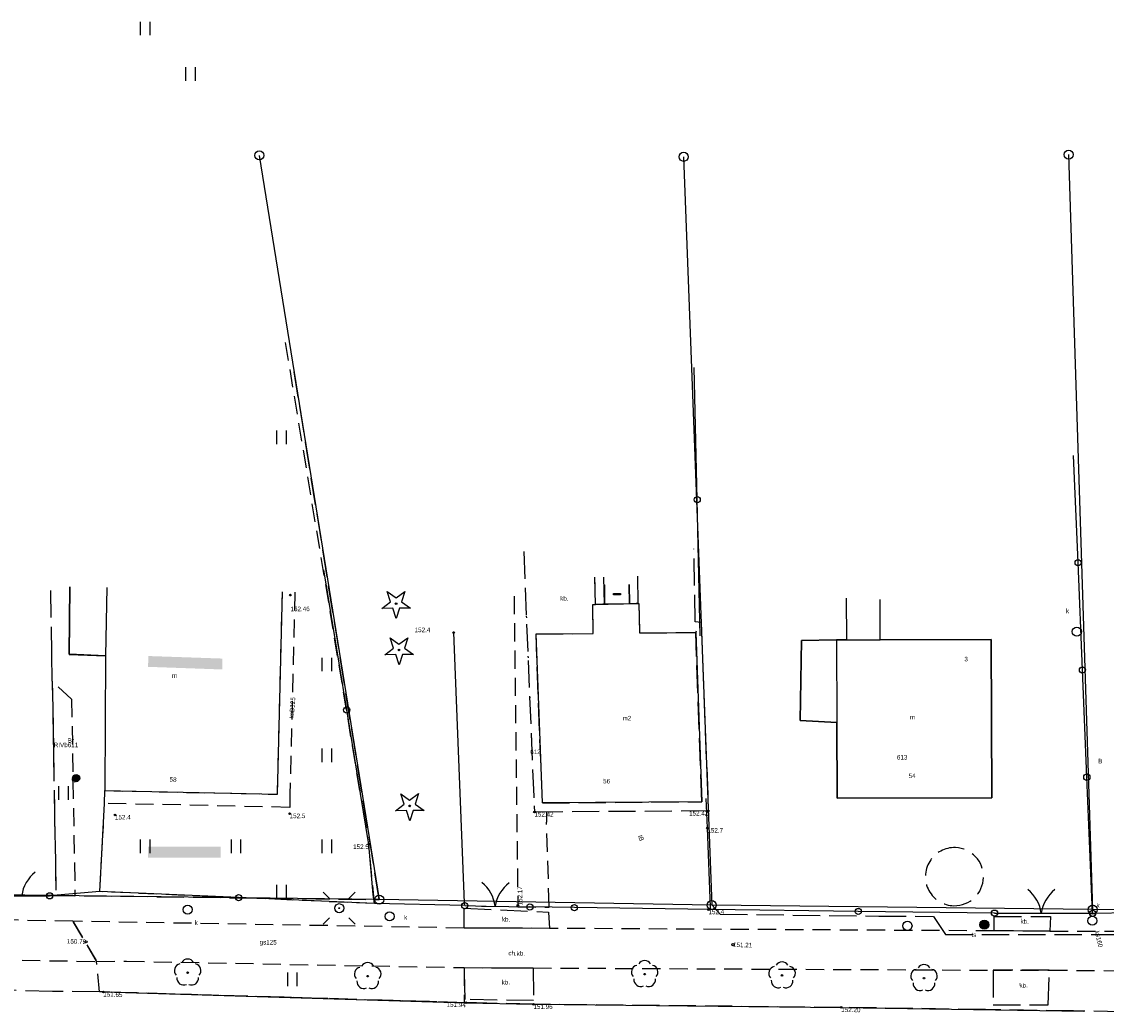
# Model space of a CAD drawing. Extents: x 7583285 to 7585126, y 6019995 to 6020809.
# Tile 18 of 54: x 7583891 to 7583951, y 6020696 to 6020751. Entities that reach past the tile are written whole.
import ezdxf
from ezdxf.enums import TextEntityAlignment as Align

# ---------------------------------------------------------------- set-up
doc = ezdxf.new("R2010")
doc.units = 0
doc.header["$MEASUREMENT"] = 0
for name, pattern in [('1_14', [1, 0, -1]), ('1_OTKC', [1.5, 1, -0.5]), ('1_OTKJ', [2, 1.5, -0.5]), ('1_OTKK', [0]), ('1_OTKU', [2, 1.5, -0.5]), ('1_OTZI', [1.5, 1, -0.5]), ('1_OTZT', [1.5, 1, -0.5]), ('3_14', [1, 0, -1]), ('3_EGBN', [0]), ('3_EGBS', [0]), ('3_EGBSG', [0]), ('3_EGBU_A', [0]), ('3_EGBW', [0]), ('3_EGBW_W', [1, 0.5, -0.5]), ('4_SUPP_P', [2, 1.5, -0.5]), ('GUK', [2, 1.5, -0.5])]:
    doc.linetypes.add(name, pattern=pattern)
doc.layers.get('0').update_dxf_attribs({"linetype": 'CONTINUOUS', "lineweight": 5})
doc.layers.add('Dzialki', color=3, linetype='CONTINUOUS', lineweight=25)
for name, color, linetype in [('EADTD_T_0', 216, 'CONTINUOUS'), ('EGBB_E_T_0', 7, 'CONTINUOUS'), ('EGBB_L_0', 36, '3_EGBU_A'), ('EGBC_E_T_0', 7, 'CONTINUOUS'), ('EGBC_L_0', 7, '3_EGBN'), ('EGBE_L_1', 7, '3_EGBW'), ('EGBE_L_3', 7, '3_EGBS'), ('Kontury', 3, 'GUK'), ('Numery_dzialek', 7, 'CONTINUOUS'), ('Numery_konturow', 3, 'CONTINUOUS'), ('Numery_uzytkow', 3, 'CONTINUOUS'), ('OTK_E_T_1', 7, 'CONTINUOUS'), ('OTK_E_T_3', 7, 'CONTINUOUS'), ('OTK_L_0', 7, '1_OTKJ'), ('OTK_L_1', 7, '1_OTKK'), ('OTK_L_2', 7, '1_OTKC'), ('OTK_L_4', 7, '1_OTKU'), ('OTO_L_0', 7, 'CONTINUOUS'), ('OTO_L_1', 7, 'CONTINUOUS'), ('OTR_T_0', 7, 'CONTINUOUS'), ('OTR_T_1', 7, 'CONTINUOUS'), ('OTZ_L_3', 7, '1_OTZT'), ('OTZ_T_0', 96, 'CONTINUOUS'), ('OTZ_T_1', 96, 'CONTINUOUS'), ('P_SUTP_L_0', 30, '4_SUPP_P'), ('Punkty', 7, 'CONTINUOUS'), ('SUE_T_3', 7, 'CONTINUOUS'), ('SUGP_E_T_0', 52, 'CONTINUOUS'), ('SUGR_T_0', 52, 'CONTINUOUS'), ('SUK_E_T_4', 36, 'CONTINUOUS'), ('SUK_T_3', 36, 'CONTINUOUS'), ('SUKP_E_T_0', 36, 'CONTINUOUS'), ('SUP_E_T_1', 7, 'CONTINUOUS'), ('SUP_T_0', 7, 'CONTINUOUS'), ('SUP_T_4', 7, 'CONTINUOUS'), ('SUT_E_T_0', 30, 'CONTINUOUS'), ('SUT_T_0', 30, 'CONTINUOUS'), ('SUTP_E_T_0', 30, 'CONTINUOUS'), ('SUW_E_T_1', 5, 'CONTINUOUS'), ('SUW_T_4', 5, 'CONTINUOUS')]:
    doc.layers.add(name, color=color, linetype=linetype)

# ---------------------------------------------------------------- blocks, each defined once
blk = doc.blocks.new('GRT')
at = {"linetype": 'Continuous'}
blk.add_circle((0, 0), 0.25, dxfattribs=at)
blk = doc.blocks.new('1_OTRN')
at = {"linetype": 'Continuous'}
blk.add_circle((0, 0), 0.045, dxfattribs=at)
blk = doc.blocks.new('1_OTRS')
at = {"linetype": 'Continuous'}
blk.add_circle((0, 0), 0.045, dxfattribs=at)
blk = doc.blocks.new('1_OTZG')
at = {"linetype": 'Continuous'}
for p, q in [((-0.3012, 0.0938), (-0.4937, 0.6621)), ((-0.4937, 0.6621), (-0.0039, 0.3155)), ((-0.0039, 0.3155), (0.4771, 0.6742)), ((0.4771, 0.6742), (0.2988, 0.1012)), ((-0.7823, -0.265), (-0.3012, 0.0938)), ((0.2988, 0.1012), (0.7886, -0.2455)), ((-0.1823, -0.2575), (-0.7823, -0.265)), ((0.0103, -0.8259), (-0.1823, -0.2575)), ((0.1886, -0.2529), (0.0103, -0.8259)), ((0.7886, -0.2455), (0.1886, -0.2529))]:
    blk.add_line(p, q, dxfattribs=at)
blk.add_circle((0, 0), 0.045, dxfattribs=at)
blk = doc.blocks.new('1_OTZL')
at = {"linetype": 'Continuous'}
blk.add_circle((0, 0), 0.045, dxfattribs=at)
for centre, start, end in [((0, 0.375), 30.14012, 149.85988), ((-0.357, 0.116), 102.14447, 221.86002), ((0.357, 0.116), 318.13998, 77.85553), ((-0.22, -0.303), 174.14818, 293.85423), ((0.22, -0.303), 246.14577, 5.85182)]:
    blk.add_arc(centre, 0.375, start, end, dxfattribs=at)
blk = doc.blocks.new('1_OTZT')
at = {"linetype": 'Continuous'}
for p, q in [((-0.2625, -0.375), (-0.2625, 0.375)), ((0.2625, -0.375), (0.2625, 0.375))]:
    blk.add_line(p, q, dxfattribs=at)
blk = doc.blocks.new('4_SUEO_W')
at = {"linetype": 'Continuous'}
for p, q in [((-0.5303, 0.5303), (-0.8839, 0.8839)), ((0.5303, 0.5303), (0.8839, 0.8839)), ((-0.5303, -0.5303), (-0.8839, -0.8839)), ((0.5303, -0.5303), (0.8839, -0.8839))]:
    blk.add_line(p, q, dxfattribs=at)
blk.add_circle((0, 0), 0.025, dxfattribs=at)
blk = doc.blocks.new('4_SUPP')
at = {"linetype": 'Continuous'}
blk.add_circle((0, 0), 0.25, dxfattribs=at)
blk = doc.blocks.new('4_SUPS')
at = {"linetype": 'Continuous'}
blk.add_circle((0, 0), 0.0625, dxfattribs=at)
blk = doc.blocks.new('4_SUKS')
at = {"linetype": 'Continuous'}
blk.add_circle((0, 0), 0.25, dxfattribs=at)
blk = doc.blocks.new('4_SUPK')
at = {"linetype": 'Continuous'}
blk.add_circle((0, 0), 0.25, dxfattribs=at)
blk = doc.blocks.new('4_SUPW')
at = {"linetype": 'Continuous'}
blk.add_circle((0, 0), 0.25, dxfattribs=at)
blk = doc.blocks.new('4_SUTK')
at = {"linetype": 'Continuous'}
for radius in [0.25, 0.225, 0.2, 0.175, 0.15, 0.125, 0.1, 0.075, 0.05, 0.025, 0.00715]:
    blk.add_circle((0, 0), radius, dxfattribs=at)
blk = doc.blocks.new('4_SUWU')
at = {"linetype": 'Continuous'}
for radius in [0.2, 0.175, 0.15, 0.125, 0.1, 0.075, 0.05, 0.025, 0.00715]:
    blk.add_circle((0, 0), radius, dxfattribs=at)

msp = doc.modelspace()

# ---------------------------------------------------------------- hatches: boundary and pattern name
at = {"lineweight": 30}
h = msp.add_hatch(color=256, dxfattribs=at)
h.dxf.hatch_style = 1
h.set_gradient(color1=(255, 255, 127), color2=(239, 239, 119), one_color=1, tint=0.47)
h.paths.add_polyline_path([(7583898.792, 6020715.335), (7583902.406, 6020715.207), (7583902.406, 6020715.207), (7583902.406, 6020715.807), (7583898.328, 6020715.947), (7583898.31, 6020715.347)])
h.paths.add_polyline_path([(7584427.209, 6020721.893), (7584429.201, 6020722.142), (7584429.177, 6020722.741), (7584427.137, 6020722.487), (7584427.245, 6020721.607)])
h.paths.add_polyline_path([(7583898.301, 6020705.457), (7583898.301, 6020704.857), (7583902.301, 6020704.857), (7583902.301, 6020705.457)])
h.paths.add_polyline_path([(7584428.262, 6020712.918), (7584430.157, 6020713.153), (7584430.081, 6020713.742), (7584430.081, 6020713.742), (7584428.19, 6020713.516), (7584428.226, 6020713.219)])
h.paths.add_polyline_path([(7584426.22, 6020721.769), (7584427.209, 6020721.893), (7584427.137, 6020722.487), (7584426.186, 6020722.369)])
h.paths.add_polyline_path([(7584427.646, 6020713.423), (7584427.707, 6020712.848), (7584428.262, 6020712.918), (7584428.19, 6020713.516)])

# ---------------------------------------------------------------- linework, layer by layer
at = {"layer": 'Dzialki'}
for p, q in [((7583904.43, 6020743.5), (7583911.03, 6020702.54)), ((7583927.78, 6020743.42), (7583929.33, 6020702.24)), ((7583948.97, 6020743.54), (7583950.29, 6020701.99)), ((7583911.03, 6020702.54), (7583878.79, 6020702.96)), ((7583929.33, 6020702.24), (7583911.03, 6020702.54)), ((7583950.29, 6020701.99), (7583929.33, 6020702.24)), ((7583970.71, 6020701.88), (7583950.29, 6020701.99))]:
    msp.add_line(p, q, dxfattribs=at)
at = {"layer": 'EGBB_L_0', "linetype": '3_EGBU_A'}
for p, q in [((7583894, 6020719.76), (7583893.96, 6020716.04)), ((7583905.43, 6020708.34), (7583905.7, 6020719.48)), ((7583922.79, 6020718.78), (7583925.31, 6020718.83)), ((7583922.81, 6020717.18), (7583922.79, 6020718.78)), ((7583925.31, 6020718.83), (7583925.35, 6020717.22)), ((7583936.72, 6020719.13), (7583936.74, 6020716.83)), ((7583938.6, 6020716.84), (7583938.59, 6020719.06)), ((7583919.66, 6020717.17), (7583922.81, 6020717.18)), ((7583920.01, 6020707.86), (7583919.66, 6020717.17)), ((7583925.35, 6020717.22), (7583928.45, 6020717.24)), ((7583928.45, 6020717.24), (7583928.78, 6020707.93)), ((7583934.26, 6020716.81), (7583934.2, 6020712.39)), ((7583936.19, 6020716.83), (7583934.26, 6020716.81)), ((7583936.74, 6020716.83), (7583936.19, 6020716.83)), ((7583944.71, 6020716.85), (7583938.6, 6020716.84)), ((7583944.74, 6020708.14), (7583944.71, 6020716.85)), ((7583893.96, 6020716.04), (7583895.97, 6020715.96)), ((7583895.97, 6020715.96), (7583895.93, 6020708.54)), ((7583934.2, 6020712.39), (7583936.22, 6020712.29)), ((7583936.22, 6020712.29), (7583936.24, 6020708.13)), ((7583895.93, 6020708.54), (7583905.43, 6020708.34)), ((7583928.78, 6020707.93), (7583920.01, 6020707.86)), ((7583936.24, 6020708.13), (7583944.74, 6020708.14))]:
    msp.add_line(p, q, dxfattribs=at)
at = {"layer": 'EGBC_L_0', "linetype": '3_EGBN'}
for p, q in [((7583893.96, 6020716.05), (7583894, 6020719.76)), ((7583896.05, 6020719.71), (7583895.97, 6020715.96)), ((7583936.72, 6020719.13), (7583936.74, 6020716.83)), ((7583938.6, 6020716.84), (7583938.59, 6020719.06)), ((7583934.2, 6020712.39), (7583934.26, 6020716.81)), ((7583934.26, 6020716.81), (7583936.19, 6020716.83)), ((7583936.19, 6020716.83), (7583936.22, 6020712.29)), ((7583936.19, 6020716.83), (7583936.74, 6020716.83)), ((7583936.74, 6020716.83), (7583938.6, 6020716.84)), ((7583938.6, 6020716.84), (7583944.71, 6020716.85)), ((7583944.71, 6020716.85), (7583944.74, 6020708.14)), ((7583895.97, 6020715.96), (7583893.96, 6020716.05)), ((7583936.22, 6020712.29), (7583934.2, 6020712.39)), ((7583936.24, 6020708.13), (7583936.22, 6020712.29)), ((7583944.74, 6020708.14), (7583936.24, 6020708.13))]:
    msp.add_line(p, q, dxfattribs=at)
at = {"layer": 'EGBE_L_1', "linetype": '3_EGBW'}
for p, q in [((7583923.43, 6020718.8), (7583923.42, 6020719.87)), ((7583924.79, 6020719.89), (7583924.81, 6020718.82)), ((7583924.81, 6020718.82), (7583923.43, 6020718.8))]:
    msp.add_line(p, q, dxfattribs=at)
at = {"layer": 'EGBE_L_1', "linetype": '3_EGBW_W'}
for p, q in [((7583923.92, 6020719.38), (7583924.3, 6020719.39)), ((7583923.92, 6020719.31), (7583923.92, 6020719.38)), ((7583924.3, 6020719.31), (7583923.92, 6020719.31)), ((7583924.3, 6020719.39), (7583924.3, 6020719.31))]:
    msp.add_line(p, q, dxfattribs=at)
at = {"layer": 'EGBE_L_3', "linetype": '3_14'}
for p, q in [((7583922.94, 6020718.79), (7583922.9, 6020720.28)), ((7583924.81, 6020718.83), (7583924.79, 6020719.89)), ((7583925.24, 6020720.34), (7583925.27, 6020718.83)), ((7583923.43, 6020718.8), (7583922.94, 6020718.79)), ((7583925.27, 6020718.83), (7583924.81, 6020718.83))]:
    msp.add_line(p, q, dxfattribs=at)
at = {"layer": 'EGBE_L_3', "linetype": '3_EGBS'}
for p, q in [((7583923.43, 6020718.8), (7583923.4, 6020720.29)), ((7583923.42, 6020719.87), (7583923.43, 6020718.8)), ((7583924.81, 6020718.82), (7583924.79, 6020719.89)), ((7583925.24, 6020720.34), (7583925.27, 6020718.83)), ((7583925.27, 6020718.83), (7583924.81, 6020718.82))]:
    msp.add_line(p, q, dxfattribs=at)
at = {"layer": 'EGBE_L_3', "linetype": '3_EGBSG'}
msp.add_line((7583923.43, 6020718.8), (7583922.94, 6020718.79), dxfattribs=at)
at = {"layer": 'Kontury'}
for p, q in [((7583911.03, 6020702.54), (7583906.35, 6020731.59)), ((7583878.79, 6020702.96), (7583911.03, 6020702.54))]:
    msp.add_line(p, q, dxfattribs=at)
at = {"layer": 'OTK_L_0', "linetype": '1_OTKJ'}
for p, q in [((7583893.01, 6020716.06), (7583892.96, 6020719.74)), ((7583893.04, 6020714.56), (7583893.01, 6020716.06)), ((7583893.04, 6020714.56), (7583893.24, 6020702.77)), ((7583889.89, 6020702.81), (7583893.24, 6020702.77)), ((7583893.06, 6020697.49), (7583888.6, 6020697.61)), ((7583895.63, 6020697.47), (7583893.06, 6020697.49)), ((7583895.85, 6020697.46), (7583895.63, 6020697.47)), ((7583915.8, 6020696.87), (7583895.85, 6020697.46)), ((7583915.84, 6020696.87), (7583915.8, 6020696.87)), ((7583916.39, 6020696.86), (7583915.84, 6020696.87)), ((7583919.52, 6020696.78), (7583916.39, 6020696.86)), ((7583936.46, 6020696.61), (7583919.52, 6020696.78)), ((7583944.39, 6020696.49), (7583936.46, 6020696.61)), ((7583949.23, 6020696.42), (7583944.39, 6020696.49)), ((7583949.81, 6020696.41), (7583949.23, 6020696.42)), ((7583951.86, 6020696.37), (7583949.81, 6020696.41))]:
    msp.add_line(p, q, dxfattribs=at)
at = {"layer": 'OTK_L_1', "linetype": '1_OTKK'}
for p, q in [((7583915.73, 6020702.37), (7583915.13, 6020717.24)), ((7583915.74, 6020702.21), (7583915.73, 6020702.37)), ((7583895.85, 6020697.46), (7583915.8, 6020696.87)), ((7583915.8, 6020696.87), (7583919.52, 6020696.78)), ((7583919.52, 6020696.78), (7583936.46, 6020696.61)), ((7583936.46, 6020696.61), (7583949.81, 6020696.41))]:
    msp.add_line(p, q, dxfattribs=at)
at = {"layer": 'OTK_L_2', "linetype": '1_OTKC'}
for p, q in [((7583905.43, 6020708.34), (7583905.7, 6020719.48)), ((7583906.39, 6020719.46), (7583906.12, 6020708.32)), ((7583918.45, 6020719.25), (7583918.66, 6020702.22)), ((7583895.92, 6020707.84), (7583895.93, 6020708.54)), ((7583895.93, 6020708.54), (7583905.43, 6020708.34)), ((7583906.11, 6020707.62), (7583895.92, 6020707.84)), ((7583906.12, 6020708.32), (7583906.11, 6020707.62)), ((7583920.23, 6020707.36), (7583920.23, 6020706.8)), ((7583920.39, 6020702.18), (7583920.23, 6020706.8)), ((7583894.18, 6020701.35), (7583860.45, 6020702.02)), ((7583918.66, 6020702.22), (7583918.65, 6020702.15)), ((7583918.65, 6020702.15), (7583920.39, 6020702.12)), ((7583920.39, 6020702.12), (7583920.39, 6020702.18)), ((7583894.18, 6020701.35), (7583895.48, 6020699.14)), ((7583915.7, 6020700.98), (7583894.18, 6020701.35)), ((7583895.48, 6020699.14), (7583894.18, 6020701.35)), ((7583920.41, 6020700.96), (7583915.7, 6020700.98)), ((7583944.87, 6020700.82), (7583920.41, 6020700.96)), ((7583947.94, 6020700.81), (7583944.87, 6020700.82)), ((7583947.94, 6020700.81), (7583956.99, 6020700.81)), ((7583888.38, 6020699.25), (7583895.48, 6020699.14)), ((7583895.48, 6020699.14), (7583897.12, 6020699.15)), ((7583897.12, 6020699.15), (7583915.71, 6020698.8)), ((7583915.71, 6020698.8), (7583919.51, 6020698.78)), ((7583919.51, 6020698.78), (7583944.82, 6020698.66)), ((7583944.82, 6020698.66), (7583947.9, 6020698.66)), ((7583947.9, 6020698.66), (7583952.7, 6020698.62))]:
    msp.add_line(p, q, dxfattribs=at)
at = {"layer": 'OTK_L_2', "linetype": '1_14'}
for p, q in [((7583919.08, 6020719.24), (7583919.57, 6020707.36)), ((7583919.57, 6020707.36), (7583920.23, 6020707.36))]:
    msp.add_line(p, q, dxfattribs=at)
at = {"layer": 'OTK_L_2', "linetype": '1_OTKC'}
for start, end in [(88.04513, 268.97723), (268.97916, 88.04321)]:
    msp.add_arc((7583942.685, 6020703.806), 1.6, start, end, dxfattribs=at)
at = {"layer": 'OTK_L_4', "linetype": '1_OTKU'}
for p, q in [((7583918.98, 6020721.7), (7583919.57, 6020707.36)), ((7583928.42, 6020717.82), (7583928.35, 6020721.84)), ((7583922.94, 6020718.79), (7583922.9, 6020720.28)), ((7583925.24, 6020720.34), (7583925.27, 6020718.83)), ((7583922.79, 6020718.78), (7583922.94, 6020718.79)), ((7583922.81, 6020717.18), (7583922.79, 6020718.78)), ((7583925.27, 6020718.83), (7583925.31, 6020718.83)), ((7583925.31, 6020718.83), (7583925.35, 6020717.22)), ((7583928.75, 6020717.8), (7583928.42, 6020717.82)), ((7583928.75, 6020717.8), (7583929.14, 6020707.42)), ((7583919.66, 6020717.17), (7583922.81, 6020717.18)), ((7583920.01, 6020707.86), (7583919.66, 6020717.17)), ((7583925.35, 6020717.22), (7583928.45, 6020717.24)), ((7583928.78, 6020707.93), (7583928.45, 6020717.24)), ((7583920.01, 6020707.86), (7583928.78, 6020707.93)), ((7583929.14, 6020707.42), (7583919.57, 6020707.36)), ((7583915.7, 6020700.98), (7583915.7, 6020702.07)), ((7583915.7, 6020702.07), (7583920.34, 6020701.85)), ((7583920.34, 6020701.85), (7583920.41, 6020700.96)), ((7583944.87, 6020700.82), (7583944.88, 6020701.61)), ((7583944.88, 6020701.61), (7583947.97, 6020701.62)), ((7583947.97, 6020701.62), (7583947.94, 6020700.81)), ((7583920.41, 6020700.96), (7583915.7, 6020700.98)), ((7583947.94, 6020700.81), (7583944.87, 6020700.82)), ((7583915.76, 6020697.04), (7583915.71, 6020698.8)), ((7583915.71, 6020698.8), (7583919.51, 6020698.78)), ((7583919.51, 6020698.78), (7583919.53, 6020696.99)), ((7583944.82, 6020698.66), (7583944.82, 6020696.75)), ((7583947.9, 6020698.66), (7583944.82, 6020698.66)), ((7583947.85, 6020696.76), (7583947.9, 6020698.66)), ((7583919.53, 6020696.99), (7583915.76, 6020697.04)), ((7583944.82, 6020696.75), (7583947.85, 6020696.76))]:
    msp.add_line(p, q, dxfattribs=at)
at = {"layer": 'OTK_L_4', "linetype": '1_14'}
for p, q in [((7583928.45, 6020717.24), (7583928.75, 6020717.8)), ((7583919.57, 6020707.36), (7583920.01, 6020707.86))]:
    msp.add_line(p, q, dxfattribs=at)
at = {"layer": 'OTO_L_0'}
for p, q in [((7583928.53, 6020724.55), (7583928.37, 6020731.83)), ((7583949.49, 6020721.09), (7583949.24, 6020726.99)), ((7583928.69, 6020717.05), (7583928.53, 6020724.55)), ((7583949.73, 6020715.18), (7583949.49, 6020721.09)), ((7583909.24, 6020712.98), (7583907.98, 6020720.69)), ((7583949.97, 6020709.28), (7583949.73, 6020715.18)), ((7583910.46, 6020705.58), (7583909.24, 6020712.98)), ((7583950.29, 6020701.79), (7583949.97, 6020709.28)), ((7583895.66, 6020702.98), (7583895.92, 6020707.84)), ((7583929.09, 6020706.49), (7583929.02, 6020708.11)), ((7583929.26, 6020702.13), (7583929.09, 6020706.49)), ((7583910.69, 6020702.82), (7583910.46, 6020705.58)), ((7583895.66, 6020702.98), (7583892.89, 6020702.75)), ((7583903.29, 6020702.65), (7583895.66, 6020702.98)), ((7583910.78, 6020702.32), (7583903.29, 6020702.65)), ((7583910.78, 6020702.32), (7583910.69, 6020702.82)), ((7583915.74, 6020702.21), (7583910.78, 6020702.32)), ((7583921.77, 6020702.1), (7583919.32, 6020702.14)), ((7583929.27, 6020701.99), (7583921.77, 6020702.1)), ((7583929.27, 6020701.99), (7583929.26, 6020702.13)), ((7583937.39, 6020701.89), (7583929.27, 6020701.99)), ((7583944.89, 6020701.8), (7583937.39, 6020701.89)), ((7583950.29, 6020701.79), (7583952.61, 6020701.84))]:
    msp.add_line(p, q, dxfattribs=at)
for centre in [(7583928.53, 6020724.55), (7583949.49, 6020721.09), (7583949.73, 6020715.18), (7583909.24, 6020712.98), (7583949.97, 6020709.28), (7583903.29, 6020702.65), (7583921.77, 6020702.1), (7583937.39, 6020701.89)]:
    msp.add_circle(centre, 0.17, dxfattribs=at)
at = {"layer": 'OTO_L_1'}
for p, q in [((7583890.61, 6020702.75), (7583892.11, 6020702.75)), ((7583892.11, 6020702.75), (7583892.89, 6020702.75)), ((7583915.74, 6020702.21), (7583916.91, 6020702.19)), ((7583916.66, 6020702.19), (7583918.16, 6020702.16)), ((7583918.16, 6020702.16), (7583919.32, 6020702.14)), ((7583944.89, 6020701.8), (7583946.96, 6020701.8)), ((7583946.71, 6020701.8), (7583948.21, 6020701.79)), ((7583948.21, 6020701.79), (7583950.29, 6020701.79))]:
    msp.add_line(p, q, dxfattribs=at)
for centre in [(7583892.89, 6020702.75), (7583915.74, 6020702.21), (7583919.32, 6020702.14), (7583944.89, 6020701.8), (7583950.29, 6020701.79)]:
    msp.add_circle(centre, 0.17, dxfattribs=at)
for centre, start, end in [((7583893.337, 6020702.478), 127.98117, 172.05555), ((7583915.421, 6020701.943), 6.6977, 50.77207), ((7583919.381, 6020701.857), 126.73442, 170.80879), ((7583945.483, 6020701.524), 7.78119, 51.85556), ((7583949.445, 6020701.513), 127.81791, 171.89228)]:
    msp.add_arc(centre, 2, start, end, dxfattribs=at)
at = {"layer": 'OTZ_L_3', "linetype": '1_OTZI'}
for p, q in [((7583910.46, 6020705.58), (7583905.81, 6020733.6)), ((7583906.39, 6020719.46), (7583906.12, 6020708.32)), ((7583893.04, 6020714.56), (7583893.24, 6020702.75)), ((7583894.1, 6020713.58), (7583893.04, 6020714.56)), ((7583894.1, 6020713.58), (7583894.29, 6020702.74)), ((7583895.75, 6020704.71), (7583895.92, 6020707.84)), ((7583906.11, 6020707.62), (7583895.92, 6020707.84)), ((7583906.12, 6020708.32), (7583906.11, 6020707.62)), ((7583910.78, 6020702.32), (7583910.46, 6020705.58)), ((7583895.66, 6020702.98), (7583895.75, 6020704.71)), ((7583894.29, 6020702.74), (7583893.24, 6020702.75)), ((7583910.78, 6020702.32), (7583895.66, 6020702.98)), ((7583895.48, 6020699.14), (7583897.12, 6020699.15)), ((7583895.63, 6020697.47), (7583895.48, 6020699.14)), ((7583897.12, 6020699.15), (7583915.71, 6020698.8)), ((7583915.71, 6020698.8), (7583915.7, 6020696.87)), ((7583895.85, 6020697.46), (7583895.63, 6020697.47)), ((7583915.7, 6020696.87), (7583895.85, 6020697.46))]:
    msp.add_line(p, q, dxfattribs=at)
at = {"layer": 'P_SUTP_L_0', "linetype": '4_SUPP_P'}
for p, q in [((7583929.36, 6020702.23), (7583929.79, 6020701.74)), ((7583929.79, 6020701.74), (7583938.53, 6020701.64)), ((7583938.53, 6020701.64), (7583941.53, 6020701.62)), ((7583941.53, 6020701.62), (7583942.2, 6020700.62)), ((7583942.2, 6020700.62), (7583957.14, 6020700.63))]:
    msp.add_line(p, q, dxfattribs=at)

# ---------------------------------------------------------------- block references
at = {"layer": 'OTR_T_0', "rotation": 0.413817}
msp.add_blockref('1_OTRS', (7583906.14, 6020719.3), dxfattribs=at)
at = {"layer": 'OTR_T_0'}
for p in [(7583919.57, 6020707.36), (7583929.14, 6020707.42), (7583918.66, 6020702.22), (7583895.85, 6020697.46), (7583915.8, 6020696.87), (7583919.52, 6020696.78), (7583936.46, 6020696.61)]:
    msp.add_blockref('1_OTRS', p, dxfattribs=at)
at = {"layer": 'OTR_T_1'}
for p in [(7583915.13, 6020717.24), (7583929.09, 6020706.48), (7583910.46, 6020705.58), (7583929.15, 6020701.99)]:
    msp.add_blockref('1_OTRN', p, dxfattribs=at)
at = {"layer": 'OTR_T_1', "rotation": 0.413817}
for p in [(7583896.49, 6020707.2), (7583906.1, 6020707.27)]:
    msp.add_blockref('1_OTRN', p, dxfattribs=at)
at = {"layer": 'OTZ_L_3'}
for p in [(7583898.16, 6020750.48), (7583900.66, 6020747.98), (7583905.66, 6020727.98), (7583908.16, 6020715.48), (7583908.16, 6020710.48), (7583893.67, 6020708.41), (7583893.67, 6020708.41), (7583898.16, 6020705.48), (7583903.16, 6020705.48), (7583908.16, 6020705.48), (7583905.66, 6020702.98), (7583906.26, 6020698.15), (7583906.26, 6020698.15)]:
    msp.add_blockref('1_OTZT', p, dxfattribs=at)
at = {"layer": 'OTZ_T_0'}
for p in [(7583900.49, 6020698.52), (7583910.4, 6020698.33), (7583925.64, 6020698.44), (7583933.2, 6020698.37), (7583941.01, 6020698.22)]:
    msp.add_blockref('1_OTZL', p, dxfattribs=at)
at = {"layer": 'OTZ_T_1'}
for p in [(7583911.96, 6020718.83), (7583912.12, 6020716.28), (7583912.71, 6020707.7)]:
    msp.add_blockref('1_OTZG', p, dxfattribs=at)
at = {"layer": 'Punkty'}
for p in [(7583904.43, 6020743.5), (7583927.78, 6020743.42), (7583948.97, 6020743.54), (7583911.03, 6020702.54), (7583929.33, 6020702.24), (7583950.29, 6020701.99)]:
    msp.add_blockref('GRT', p, dxfattribs=at)
at = {"layer": 'SUE_T_3'}
for name in ['4_SUEO_W', '4_SUPP']:
    msp.add_blockref(name, (7583908.83, 6020702.07), dxfattribs=at)
at = {"layer": 'SUGR_T_0'}
for p in [(7583894.9, 6020700.22), (7583930.5, 6020700.06)]:
    msp.add_blockref('4_SUPS', p, dxfattribs=at)
at = {"layer": 'SUK_T_3'}
for p in [(7583949.42, 6020717.29), (7583911.6, 6020701.62), (7583950.27, 6020701.38)]:
    msp.add_blockref('4_SUKS', p, dxfattribs=at)
at = {"layer": 'SUP_T_0'}
msp.add_blockref('4_SUPK', (7583940.1, 6020701.1), dxfattribs=at)
at = {"layer": 'SUP_T_4'}
msp.add_blockref('4_SUPW', (7583900.49, 6020701.99), dxfattribs=at)
at = {"layer": 'SUT_T_0'}
msp.add_blockref('4_SUTK', (7583944.33, 6020701.16), dxfattribs=at)
at = {"layer": 'SUW_T_4'}
msp.add_blockref('4_SUWU', (7583894.35, 6020709.23), dxfattribs=at)

# ---------------------------------------------------------------- texts
at = {"layer": 'EADTD_T_0'}
for s, rotation, p in [('58', 357.08299, (7583899.49, 6020709.04)), ('56', 358.77242, (7583923.35, 6020708.94)), ('54', 359.60486, (7583940.16, 6020709.23))]:
    msp.add_text(s, height=0.25, rotation=rotation, dxfattribs=at).set_placement(p)
at = {"layer": 'EGBB_E_T_0'}
for s, p in [('m', (7583899.77, 6020714.87)), ('m2', (7583924.66, 6020712.53)), ('m', (7583940.38, 6020712.58))]:
    msp.add_text(s, height=0.25, dxfattribs=at).set_placement(p, align=Align.MIDDLE)
at = {"layer": 'EGBC_E_T_0'}
msp.add_text('3', height=0.25, dxfattribs=at).set_placement((7583943.33, 6020715.78), align=Align.MIDDLE)
at = {"layer": 'Numery_dzialek'}
for s, p in [('611', (7583893.89, 6020711.18)), ('612', (7583919.34, 6020710.8)), ('613', (7583939.52, 6020710.5))]:
    msp.add_text(s, height=0.25, dxfattribs=at).set_placement(p, align=Align.TOP_LEFT)
at = {"layer": 'Numery_konturow'}
msp.add_text('RIVb', height=0.25, dxfattribs=at).set_placement((7583893.89, 6020711.18), align=Align.TOP_RIGHT)
at = {"layer": 'Numery_uzytkow'}
for s, p in [('Br', (7583893.89, 6020711.18)), ('B', (7583950.59, 6020710.04))]:
    msp.add_text(s, height=0.25, dxfattribs=at).set_placement(p)
at = {"layer": 'OTK_E_T_1'}
msp.add_text('ch.kb.', height=0.25, rotation=357.61406, dxfattribs=at).set_placement((7583918.6, 6020699.59), align=Align.MIDDLE)
at = {"layer": 'OTK_E_T_3'}
for rotation, p in [(359.68345, (7583921.22, 6020719.12)), (359.17861, (7583918.01, 6020701.46)), (358.8876, (7583946.55, 6020701.35)), (1.11241, (7583918, 6020698)), (2.17475, (7583946.49, 6020697.83))]:
    msp.add_text('kb.', height=0.25, rotation=rotation, dxfattribs=at).set_placement(p, align=Align.MIDDLE)
at = {"layer": 'OTR_T_0'}
msp.add_text('152.46', height=0.25, rotation=0.40999, dxfattribs=at).set_placement((7583906.15, 6020718.41))
for s, rotation, p in [('152.42', 0.35789, (7583919.57, 6020707.36)), ('152.17', 90.79438, (7583918.66, 6020702.22)), ('151.65', 358.37623, (7583895.85, 6020697.46)), ('151.96', 359.48748, (7583919.52, 6020696.78)), ('152.20', 359.14118, (7583936.46, 6020696.61))]:
    msp.add_text(s, height=0.25, rotation=rotation, dxfattribs=at).set_placement(p, align=Align.TOP_LEFT)
for s, rotation, p in [('152.42', 0.24268, (7583929.14, 6020707.42)), ('151.94', 358.31891, (7583915.8, 6020696.87))]:
    msp.add_text(s, height=0.25, rotation=rotation, dxfattribs=at).set_placement(p, align=Align.TOP_RIGHT)
at = {"layer": 'OTR_T_1'}
msp.add_text('152.4', height=0.25, dxfattribs=at).set_placement((7583912.98, 6020717.26))
for s, p in [('152.5', (7583906.1, 6020707.27)), ('152.4', (7583896.49, 6020707.2))]:
    msp.add_text(s, height=0.25, rotation=0.40999, dxfattribs=at).set_placement(p, align=Align.TOP_LEFT)
for s, p in [('152.7', (7583929.09, 6020706.48)), ('152.4', (7583929.15, 6020701.99))]:
    msp.add_text(s, height=0.25, dxfattribs=at).set_placement(p, align=Align.TOP_LEFT)
msp.add_text('152.5', height=0.25, dxfattribs=at).set_placement((7583910.46, 6020705.58), align=Align.TOP_RIGHT)
at = {"layer": 'SUGP_E_T_0'}
msp.add_text('gs125', height=0.25, rotation=359.68, dxfattribs=at).set_placement((7583904.92, 6020700.16), align=Align.MIDDLE)
at = {"layer": 'SUGR_T_0'}
msp.add_text('150.79', height=0.25, rotation=357.8542, dxfattribs=at).set_placement((7583894.9, 6020700.22), align=Align.MIDDLE_RIGHT)
msp.add_text('151.21', height=0.25, rotation=358.76835, dxfattribs=at).set_placement((7583930.5, 6020700.06), align=Align.MIDDLE_LEFT)
at = {"layer": 'SUK_E_T_4'}
for p in [(7583948.82, 6020718.3), (7583950.5, 6020702.1), (7583912.4, 6020701.44)]:
    msp.add_text('k', height=0.25, dxfattribs=at).set_placement(p)
at = {"layer": 'SUKP_E_T_0'}
msp.add_text('ksD125', height=0.25, rotation=85.35992, dxfattribs=at).set_placement((7583906.24, 6020713.1), align=Align.MIDDLE)
msp.add_text('ks160', height=0.25, rotation=282.996, dxfattribs=at).set_placement((7583950.41, 6020700.79))
at = {"layer": 'SUP_E_T_1'}
msp.add_text('k', height=0.25, dxfattribs=at).set_placement((7583900.87, 6020701.15))
at = {"layer": 'SUT_E_T_0'}
msp.add_text('ts', height=0.25, dxfattribs=at).set_placement((7583943.62, 6020700.73), align=Align.TOP_LEFT)
at = {"layer": 'SUTP_E_T_0'}
msp.add_text('tB', height=0.25, rotation=287.18754, dxfattribs=at).set_placement((7583925.44, 6020705.93), align=Align.MIDDLE)
at = {"layer": 'SUW_E_T_1'}
msp.add_text('w', height=0.25, dxfattribs=at).set_placement((7583894.35, 6020709.23), align=Align.TOP_RIGHT)

doc.saveas('drawing.dxf')
